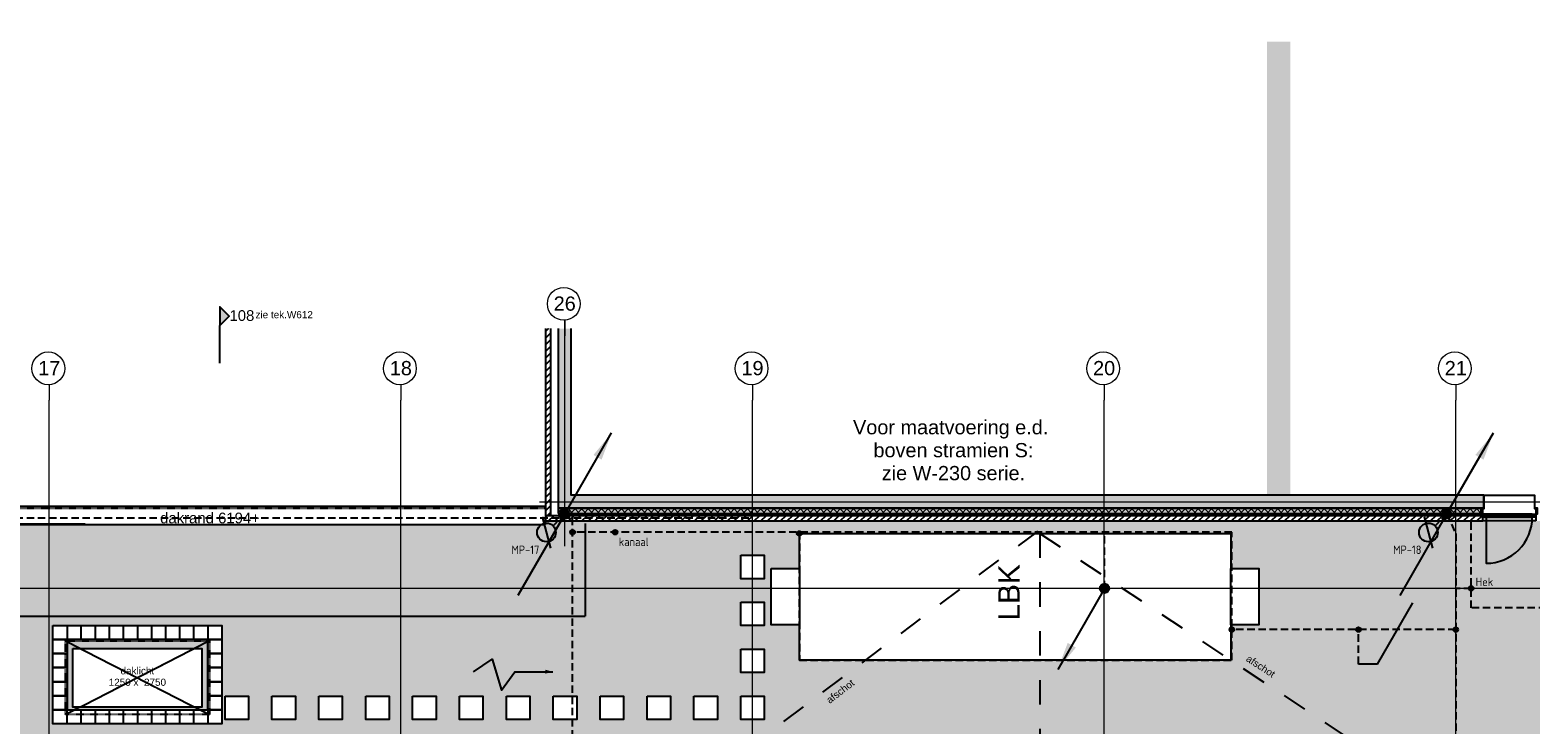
# Model space of a CAD drawing. Header units: millimetres. Extents: x -38031 to 110605, y -30229 to 92226.
# Tile 218 of 256: x 38950 to 70943, y 54283 to 69093. Entities that reach past the tile are written whole.
import ezdxf
from ezdxf.enums import TextEntityAlignment as Align

# ---------------------------------------------------------------- set-up
doc = ezdxf.new("R2010")
doc.units = ezdxf.units.MM
doc.header["$LTSCALE"] = 50
doc.set_wipeout_variables(frame=1)
for name, pattern in [('HIDDEN2', [4.7625, 3.175, -1.5875]), ('STYLE_01', [0.41664, 0.20828, -0.20836]), ('STYLE_07', [1.875, 0.625, -0.20828, 0.625, -0.20836, 0.06943, -0.13893])]:
    doc.linetypes.add(name, pattern=pattern)
for name, color, linetype in [('AB$1A---_ATTRIB050', 8, 'Continuous'), ('AL$1A---_ALGEMEEN', 8, 'Continuous'), ('AM$1A---_ARCERING', 8, 'Continuous'), ('AT$1A---_TEKST018', 8, 'Continuous'), ('AT$1A---_TEKST035', 8, 'Continuous'), ('AT$1A---_TEKST050', 8, 'Continuous'), ('AT$1A---_TEKST100', 8, 'Continuous'), ('BOUWKUNDIG', 8, 'Continuous'), ('EL6121--', 3, 'Continuous'), ('EL6122--', 3, 'Continuous'), ('kaderscheiding', 9, 'Continuous')]:
    doc.layers.add(name, color=color, linetype=linetype)
doc.layers.add('stramien', color=1, linetype='Continuous', lineweight=15)
doc.styles.add('Arial', font='ARIAL.TTF')
doc.styles.add('BURO-018', font='iso.shx', dxfattribs={"height": 90})
doc.styles.add('ISO18', font='iso', dxfattribs={"height": 180})
doc.styles.get("Standard").update_dxf_attribs({"font": 'iso.shx'})
pattern_1 = [(45, (0, 0), (1.41421356, -1.41421356), []), (45, (0.1414, -0.1414), (1.41421356, -1.41421356), [])]

# ---------------------------------------------------------------- blocks, each defined once
blk = doc.blocks.new('A$C385C6BB8')
at = {"layer": 'kaderscheiding', "const_width": 500}
blk.add_lwpolyline([(-33624, -17466), (-33624, 81355)], dxfattribs=at)
blk = doc.blocks.new('E00169')
at = {"color": 0, "linetype": 'Continuous'}
blk.add_line((0, 0), (-5, -8.66), dxfattribs=at)
at = {"color": 0, "const_width": 0.5}
blk.add_lwpolyline([(-0.25, 0, 1), (0.25, 0, 1)], format="xyb", close=True, dxfattribs=at)
at = {"color": 0, "linetype": 'Continuous'}
blk.add_lwpolyline([(-5, -8.66, 0, 1, 0), (-3.5, -6.06, 1, 1, 0)], format="xyseb", dxfattribs=at)
blk.add_circle((0, 0), 0.5, dxfattribs=at)
blk = doc.blocks.new('Group-84')
at = {"layer": 'AL$1A---_ALGEMEEN', "color": 0}
for p, q in [((-6387, 30365), (-25016, 30365)), ((-6416, 29977), (-6416, 30133))]:
    blk.add_line(p, q, dxfattribs=at)
at = {"layer": 'AL$1A---_ALGEMEEN', "color": 0, "linetype": 'STYLE_01'}
blk.add_line((-25016, 30325), (-6396, 30325), dxfattribs=at)
at = {"layer": 'AL$1A---_ALGEMEEN', "color": 0, "linetype": 'Continuous'}
blk.add_line((-25016, 29977), (-6416, 29977), dxfattribs=at)
blk = doc.blocks.new('Group-108')
at = {"color": 0}
for points in [[(-16621, 27830), (-16321, 27830), (-16321, 27530), (-16621, 27530)], [(-13621, 27830), (-13321, 27830), (-13321, 27530), (-13621, 27530)], [(-13621, 26030), (-13321, 26030), (-13321, 25730), (-13621, 25730)]]:
    blk.add_wipeout(points, dxfattribs=at).dxf.layer = 'AL$1A---_ALGEMEEN'
at = {"layer": 'AL$1A---_ALGEMEEN', "color": 0}
for points in [[(-16621, 27830), (-16321, 27830), (-16321, 27530), (-16621, 27530)], [(-13621, 27830), (-13321, 27830), (-13321, 27530), (-13621, 27530)], [(-13621, 26030), (-13321, 26030), (-13321, 25730), (-13621, 25730)]]:
    blk.add_lwpolyline(points, close=True, dxfattribs=at)
at = {"color": 0}
for points in [[(-16921, 27830), (-16621, 27830), (-16621, 27530), (-16921, 27530)], [(-13921, 27830), (-13621, 27830), (-13621, 27530), (-13921, 27530)], [(-13921, 26030), (-13621, 26030), (-13621, 25730), (-13921, 25730)]]:
    blk.add_wipeout(points, dxfattribs=at).dxf.layer = 'AL$1A---_ALGEMEEN'
at = {"layer": 'AL$1A---_ALGEMEEN', "color": 0}
for points in [[(-16921, 27830), (-16621, 27830), (-16621, 27530), (-16921, 27530)], [(-13921, 27830), (-13621, 27830), (-13621, 27530), (-13921, 27530)], [(-13921, 26030), (-13621, 26030), (-13621, 25730), (-13921, 25730)]]:
    blk.add_lwpolyline(points, close=True, dxfattribs=at)
at = {"color": 0}
for points in [[(-16921, 27530), (-16621, 27530), (-16621, 27230), (-16921, 27230)], [(-14221, 27830), (-13921, 27830), (-13921, 27530), (-14221, 27530)], [(-13621, 27530), (-13321, 27530), (-13321, 27230), (-13621, 27230)], [(-14221, 26030), (-13921, 26030), (-13921, 25730), (-14221, 25730)]]:
    blk.add_wipeout(points, dxfattribs=at).dxf.layer = 'AL$1A---_ALGEMEEN'
at = {"layer": 'AL$1A---_ALGEMEEN', "color": 0}
for points in [[(-16921, 27530), (-16621, 27530), (-16621, 27230), (-16921, 27230)], [(-14221, 27830), (-13921, 27830), (-13921, 27530), (-14221, 27530)], [(-13621, 27530), (-13321, 27530), (-13321, 27230), (-13621, 27230)], [(-14221, 26030), (-13921, 26030), (-13921, 25730), (-14221, 25730)]]:
    blk.add_lwpolyline(points, close=True, dxfattribs=at)
at = {"color": 0}
for points in [[(-14521, 27830), (-14221, 27830), (-14221, 27530), (-14521, 27530)], [(-16921, 27230), (-16621, 27230), (-16621, 26930), (-16921, 26930)], [(-13621, 27230), (-13321, 27230), (-13321, 26930), (-13621, 26930)], [(-14521, 26030), (-14221, 26030), (-14221, 25730), (-14521, 25730)]]:
    blk.add_wipeout(points, dxfattribs=at).dxf.layer = 'AL$1A---_ALGEMEEN'
at = {"layer": 'AL$1A---_ALGEMEEN', "color": 0}
for points in [[(-14521, 27830), (-14221, 27830), (-14221, 27530), (-14521, 27530)], [(-16921, 27230), (-16621, 27230), (-16621, 26930), (-16921, 26930)], [(-13621, 27230), (-13321, 27230), (-13321, 26930), (-13621, 26930)], [(-14521, 26030), (-14221, 26030), (-14221, 25730), (-14521, 25730)]]:
    blk.add_lwpolyline(points, close=True, dxfattribs=at)
at = {"color": 0}
for points in [[(-14821, 27830), (-14521, 27830), (-14521, 27530), (-14821, 27530)], [(-16921, 26930), (-16621, 26930), (-16621, 26630), (-16921, 26630)], [(-13621, 26930), (-13321, 26930), (-13321, 26630), (-13621, 26630)], [(-14821, 26030), (-14521, 26030), (-14521, 25730), (-14821, 25730)]]:
    blk.add_wipeout(points, dxfattribs=at).dxf.layer = 'AL$1A---_ALGEMEEN'
at = {"layer": 'AL$1A---_ALGEMEEN', "color": 0}
for points in [[(-14821, 27830), (-14521, 27830), (-14521, 27530), (-14821, 27530)], [(-16921, 26930), (-16621, 26930), (-16621, 26630), (-16921, 26630)], [(-13621, 26930), (-13321, 26930), (-13321, 26630), (-13621, 26630)], [(-14821, 26030), (-14521, 26030), (-14521, 25730), (-14821, 25730)]]:
    blk.add_lwpolyline(points, close=True, dxfattribs=at)
at = {"color": 0}
for points in [[(-15121, 27830), (-14821, 27830), (-14821, 27530), (-15121, 27530)], [(-16921, 26630), (-16621, 26630), (-16621, 26330), (-16921, 26330)], [(-13621, 26630), (-13321, 26630), (-13321, 26330), (-13621, 26330)], [(-15121, 26030), (-14821, 26030), (-14821, 25730), (-15121, 25730)]]:
    blk.add_wipeout(points, dxfattribs=at).dxf.layer = 'AL$1A---_ALGEMEEN'
at = {"layer": 'AL$1A---_ALGEMEEN', "color": 0}
for points in [[(-15121, 27830), (-14821, 27830), (-14821, 27530), (-15121, 27530)], [(-16921, 26630), (-16621, 26630), (-16621, 26330), (-16921, 26330)], [(-13621, 26630), (-13321, 26630), (-13321, 26330), (-13621, 26330)], [(-15121, 26030), (-14821, 26030), (-14821, 25730), (-15121, 25730)]]:
    blk.add_lwpolyline(points, close=True, dxfattribs=at)
at = {"color": 0}
for points in [[(-15421, 27830), (-15121, 27830), (-15121, 27530), (-15421, 27530)], [(-16921, 26330), (-16621, 26330), (-16621, 26030), (-16921, 26030)], [(-13621, 26330), (-13321, 26330), (-13321, 26030), (-13621, 26030)], [(-15421, 26030), (-15121, 26030), (-15121, 25730), (-15421, 25730)]]:
    blk.add_wipeout(points, dxfattribs=at).dxf.layer = 'AL$1A---_ALGEMEEN'
at = {"layer": 'AL$1A---_ALGEMEEN', "color": 0}
for points in [[(-15421, 27830), (-15121, 27830), (-15121, 27530), (-15421, 27530)], [(-16921, 26330), (-16621, 26330), (-16621, 26030), (-16921, 26030)], [(-13621, 26330), (-13321, 26330), (-13321, 26030), (-13621, 26030)], [(-15421, 26030), (-15121, 26030), (-15121, 25730), (-15421, 25730)]]:
    blk.add_lwpolyline(points, close=True, dxfattribs=at)
at = {"color": 0}
for points in [[(-15721, 27830), (-15421, 27830), (-15421, 27530), (-15721, 27530)], [(-16921, 26030), (-16621, 26030), (-16621, 25730), (-16921, 25730)], [(-15721, 26030), (-15421, 26030), (-15421, 25730), (-15721, 25730)]]:
    blk.add_wipeout(points, dxfattribs=at).dxf.layer = 'AL$1A---_ALGEMEEN'
at = {"layer": 'AL$1A---_ALGEMEEN', "color": 0}
for points in [[(-15721, 27830), (-15421, 27830), (-15421, 27530), (-15721, 27530)], [(-16921, 26030), (-16621, 26030), (-16621, 25730), (-16921, 25730)], [(-15721, 26030), (-15421, 26030), (-15421, 25730), (-15721, 25730)]]:
    blk.add_lwpolyline(points, close=True, dxfattribs=at)
at = {"color": 0}
for points in [[(-16021, 27830), (-15721, 27830), (-15721, 27530), (-16021, 27530)], [(-16621, 26030), (-16321, 26030), (-16321, 25730), (-16621, 25730)], [(-16021, 26030), (-15721, 26030), (-15721, 25730), (-16021, 25730)]]:
    blk.add_wipeout(points, dxfattribs=at).dxf.layer = 'AL$1A---_ALGEMEEN'
at = {"layer": 'AL$1A---_ALGEMEEN', "color": 0}
for points in [[(-16021, 27830), (-15721, 27830), (-15721, 27530), (-16021, 27530)], [(-16621, 26030), (-16321, 26030), (-16321, 25730), (-16621, 25730)], [(-16021, 26030), (-15721, 26030), (-15721, 25730), (-16021, 25730)]]:
    blk.add_lwpolyline(points, close=True, dxfattribs=at)
at = {"color": 0}
for points in [[(-16321, 27830), (-16021, 27830), (-16021, 27530), (-16321, 27530)], [(-16321, 26030), (-16021, 26030), (-16021, 25730), (-16321, 25730)]]:
    blk.add_wipeout(points, dxfattribs=at).dxf.layer = 'AL$1A---_ALGEMEEN'
at = {"layer": 'AL$1A---_ALGEMEEN', "color": 0}
for points in [[(-16321, 27830), (-16021, 27830), (-16021, 27530), (-16321, 27530)], [(-16321, 26030), (-16021, 26030), (-16021, 25730), (-16321, 25730)]]:
    blk.add_lwpolyline(points, close=True, dxfattribs=at)
blk = doc.blocks.new('Group-112')
at = {"color": 0}
blk.add_wipeout([(-1002, 29790), (8198, 29790), (8198, 27090), (-1002, 27090)], dxfattribs=at).dxf.layer = 'AL$1A---_ALGEMEEN'
at = {"layer": 'AL$1A---_ALGEMEEN', "color": 0}
blk.add_lwpolyline([(-1002, 29790), (8198, 29790), (8198, 27090), (-1002, 27090)], close=True, dxfattribs=at)
at = {"layer": 'AT$1A---_TEKST100', "insert": (3241, 27934), "char_height": 454.57, "attachment_point": 1, "rotation": 90, "line_spacing_factor": 0.967741, "style": 'Arial'}
blk.add_mtext('{\\C256;\\lLBK}', dxfattribs=at)
at = {"color": 0}
for points in [[(-1602, 29040), (-1002, 29040), (-1002, 27840), (-1602, 27840)], [(8198, 29040), (8798, 29040), (8798, 27840), (8198, 27840)]]:
    blk.add_wipeout(points, dxfattribs=at).dxf.layer = 'AL$1A---_ALGEMEEN'
at = {"layer": 'AL$1A---_ALGEMEEN', "color": 0}
for points in [[(-1602, 29040), (-1002, 29040), (-1002, 27840), (-1602, 27840)], [(8198, 29040), (8798, 29040), (8798, 27840), (8198, 27840)]]:
    blk.add_lwpolyline(points, close=True, dxfattribs=at)
blk = doc.blocks.new('Group-119')
at = {"layer": 'AL$1A---_ALGEMEEN', "color": 0, "linetype": 'STYLE_01'}
blk.add_lwpolyline([(-16656, 27500), (-13586, 27500), (-13586, 25930), (-16656, 25930)], close=True, dxfattribs=at)
at = {"color": 0, "linetype": 'Continuous'}
for points in [[(-16496, 24850), (-13746, 24850), (-13746, 23600), (-16496, 23600)], [(-16496, 22600), (-13746, 22600), (-13746, 21350), (-16496, 21350)], [(-16496, 20350), (-13746, 20350), (-13746, 19100), (-16496, 19100)]]:
    blk.add_wipeout(points, dxfattribs=at).dxf.layer = 'AL$1A---_ALGEMEEN'
at = {"layer": 'AL$1A---_ALGEMEEN', "color": 0, "linetype": 'STYLE_01'}
blk.add_lwpolyline([(-16656, 25010), (-13586, 25010), (-13586, 23440), (-16656, 23440)], close=True, dxfattribs=at)
at = {"layer": 'AL$1A---_ALGEMEEN', "color": 0, "linetype": 'Continuous'}
for points in [[(-16496, 24850), (-13746, 24850), (-13746, 23600), (-16496, 23600)], [(-16496, 22600), (-13746, 22600), (-13746, 21350), (-16496, 21350)], [(-16496, 20350), (-13746, 20350), (-13746, 19100), (-16496, 19100)]]:
    blk.add_lwpolyline(points, close=True, dxfattribs=at)
at = {"color": 0, "linetype": 'Continuous'}
blk.add_wipeout([(-16496, 27340), (-13746, 27340), (-13746, 26090), (-16496, 26090)], dxfattribs=at).dxf.layer = 'AL$1A---_ALGEMEEN'
at = {"layer": 'AL$1A---_ALGEMEEN', "color": 0, "linetype": 'Continuous'}
blk.add_lwpolyline([(-16496, 27340), (-13746, 27340), (-13746, 26090), (-16496, 26090)], close=True, dxfattribs=at)
at = {"color": 0}
for points in [[(-15733, 24004), (-14509, 24004), (-14509, 24491), (-15733, 24491)], [(-15733, 21754), (-14509, 21754), (-14509, 22241), (-15733, 22241)], [(-15733, 19504), (-14509, 19504), (-14509, 19991), (-15733, 19991)]]:
    blk.add_wipeout(points, dxfattribs=at).dxf.layer = 'AL$1A---_ALGEMEEN'
at = {"layer": 'AL$1A---_ALGEMEEN', "color": 0}
for p, q in [((-13586, 25010), (-16656, 23440)), ((-16656, 25010), (-13586, 23440)), ((-13586, 22760), (-16656, 21190)), ((-16656, 22760), (-13586, 21190)), ((-13586, 20510), (-16656, 18940)), ((-16656, 20510), (-13586, 18940))]:
    blk.add_line(p, q, dxfattribs=at)
at = {"layer": 'AL$1A---_ALGEMEEN', "color": 0, "linetype": 'STYLE_01'}
for points in [[(-16656, 22760), (-13586, 22760), (-13586, 21190), (-16656, 21190)], [(-16656, 20510), (-13586, 20510), (-13586, 18940), (-16656, 18940)]]:
    blk.add_lwpolyline(points, close=True, dxfattribs=at)
at = {"layer": 'AT$1A---_TEKST100', "char_height": 151.52, "attachment_point": 2, "line_spacing_factor": 0.967741, "style": 'Arial'}
for insert in [(-15121, 24449), (-15121, 22199), (-15121, 19949)]:
    blk.add_mtext('{\\C256;\\ldaklicht\\P1250 x  2750}', dxfattribs=dict(at, insert=insert))
at = {"color": 0}
blk.add_wipeout([(-15733, 26494), (-14509, 26494), (-14509, 26981), (-15733, 26981)], dxfattribs=at).dxf.layer = 'AL$1A---_ALGEMEEN'
at = {"layer": 'AL$1A---_ALGEMEEN', "color": 0}
for p, q in [((-16656, 27500), (-13586, 25930)), ((-13586, 27500), (-16656, 25930))]:
    blk.add_line(p, q, dxfattribs=at)
at = {"layer": 'AT$1A---_TEKST100', "insert": (-15121, 26939), "char_height": 151.52, "attachment_point": 2, "line_spacing_factor": 0.967741, "style": 'Arial'}
blk.add_mtext('{\\C256;\\ldaklicht\\P1250 x  2750}', dxfattribs=at)
blk = doc.blocks.new('Group-136')
at = {"layer": 'AL$1A---_ALGEMEEN', "color": 0}
blk.add_line((-6441, 26843), (-6261, 26843), dxfattribs=at)
blk.add_lwpolyline([(-7951, 26843), (-7551, 27113), (-7351, 26453), (-7071, 26843), (-6351, 26843)], dxfattribs=at)
blk.add_solid([(-6261, 26843), (-6420, 26800), (-6420, 26885)], dxfattribs=at)
blk = doc.blocks.new('tegel 500x500')
at = {"color": 0}
blk.add_wipeout([(-250, 250), (250, 250), (250, -250), (-250, -250)], dxfattribs=at).dxf.layer = 'AL$1A---_ALGEMEEN'
at = {"layer": 'AL$1A---_ALGEMEEN', "color": 0}
blk.add_lwpolyline([(-250, 250), (250, 250), (250, -250), (-250, -250)], close=True, dxfattribs=at)
blk = doc.blocks.new('koz.stijl 68x62')
at = {"layer": 'AM$1A---_ARCERING', "linetype": 'Continuous', "lineweight": 0}
blk.add_hatch(color=256, dxfattribs=at).paths.add_polyline_path([(0, 62), (68, 62), (68, 0), (0, 0)])
at = {"layer": 'AL$1A---_ALGEMEEN', "color": 0}
blk.add_lwpolyline([(0, 62), (68, 62), (68, 0), (0, 0)], close=True, dxfattribs=at)
blk = doc.blocks.new('Group-143')
at = {"layer": 'AL$1A---_ALGEMEEN', "color": 0, "flags": 128}
blk.add_lwpolyline([(51, 470), (51, 1451, -0.414214), (1032, 470, -0.414214)], format="xyb", dxfattribs=at)
at = {"layer": 'AL$1A---_ALGEMEEN', "color": 0}
blk.add_lwpolyline([(51, 470), (1032, 470), (1032, 408), (51, 408)], close=True, dxfattribs=at)
blk.add_blockref('koz.stijl 68x62', (-17, 408), dxfattribs=at)
at = {"layer": 'AL$1A---_ALGEMEEN', "color": 0, "xscale": -1}
blk.add_blockref('koz.stijl 68x62', (1100, 408), dxfattribs=at)
blk = doc.blocks.new('Group-144')
at = {"color": 0}
blk.add_wipeout([(1105, 550), (-22, 550), (-22, 285), (5, 285), (5, 0), (1078, 0), (1078, 285), (1105, 285)], dxfattribs=at).dxf.layer = 'AL$1A---_ALGEMEEN'
at = {"layer": 'AL$1A---_ALGEMEEN', "color": 0}
blk.add_lwpolyline([(1105, 550), (-22, 550), (-22, 285), (5, 285), (5, 0), (1078, 0), (1078, 285), (1105, 285)], close=True, dxfattribs=at)
at = {"color": 0}
for points in [[(-59, 401), (-25, 401), (-25, 280), (-59, 280)], [(1108, 401), (1142, 401), (1142, 280), (1108, 280)]]:
    blk.add_wipeout(points, dxfattribs=at).dxf.layer = 'AL$1A---_ALGEMEEN'
at = {"layer": 'AL$1A---_ALGEMEEN', "color": 0}
for points in [[(-59, 401), (-25, 401), (-25, 280), (-59, 280)], [(51, 470), (1032, 470), (1032, 439), (51, 439)], [(1108, 401), (1142, 401), (1142, 280), (1108, 280)]]:
    blk.add_lwpolyline(points, close=True, dxfattribs=at)
blk.add_blockref('Group-143', (0, 0), dxfattribs=at)
blk = doc.blocks.new('31x_alu-mk314-p')
at = {"layer": 'AL$1A---_ALGEMEEN', "color": 0}
blk.add_blockref('Group-144', (0, 0), dxfattribs=at)
blk = doc.blocks.new('drsnd pijl')
at = {"layer": 'AM$1A---_ARCERING', "linetype": 'Continuous', "lineweight": 0}
blk.add_hatch(color=256, dxfattribs=at).paths.add_polyline_path([(1005, 442), (200, 442), (0, 242), (-200, 442), (200, 442)])
at = {"layer": 'AL$1A---_ALGEMEEN', "color": 0}
blk.add_lwpolyline([(1005, 442), (200, 442), (0, 242), (-200, 442), (200, 442)], dxfattribs=at)
at = {"layer": 'AL$1A---_ALGEMEEN', "color": 0, "style": 'Arial'}
blk.add_attdef('peil', text='', height=227, rotation=90, dxfattribs=at).set_placement((170, -290), align=Align.BOTTOM_LEFT)
at = {"layer": 'AL$1A---_ALGEMEEN', "color": 0, "flags": 1}
blk.add_attdef('onderdeel', (-200, -700), '', height=227, dxfattribs=at)
blk = doc.blocks.new('200254 W 211 30-06-2008')
at = {"layer": 'AM$1A---_ARCERING', "linetype": 'Continuous', "lineweight": 0}
blk.add_hatch(color=9, dxfattribs=at).paths.add_polyline_path([(18989.55, 4186.99), (18989.55, 3953.75), (19431.95, 3953.75), (19431.95, 3941.21), (20511.95, 3941.21), (20511.95, 3953.75), (21016.98, 3953.75), (21016.98, 4188.55), (20033.65, 4188.54), (20033.65, 4186.99), (19663.85, 4186.99), (19663.85, 3975.07), (19605.05, 3975.07), (19605.05, 4186.99)])
at = {"layer": 'AL$1A---_ALGEMEEN', "flags": 128}
blk.add_lwpolyline([(20169.15, 4199.55), (20162.75, 4199.55), (20044.65, 4199.55), (20044.65, 4270.59)], dxfattribs=at)
at = {"layer": 'AL$1A---_ALGEMEEN'}
ref = blk.add_blockref('drsnd pijl', (19903.58, 4275.88), dxfattribs=dict(at, xscale=-0.02, yscale=0.02, zscale=0.02, rotation=90))
ref.add_attrib('peil', '108', dxfattribs={"layer": 'AB$1A---_ATTRIB050', "height": 4.546, "style": 'Arial'}).set_placement((19898.85, 4272.48), align=Align.BOTTOM_LEFT)
at = {"layer": 'AT$1A---_TEKST018', "insert": (20206.49, 4218.7), "char_height": 6.061, "attachment_point": 5, "line_spacing_factor": 0.967741, "style": 'Arial'}
blk.add_mtext('{\\C256;\\lVoor maatvoering e.d.\\P boven stramien S:\\P zie W-230 serie.}', dxfattribs=at)
at = {"layer": 'AT$1A---_TEKST035', "insert": (19922.18, 4276.46), "char_height": 3.0305, "attachment_point": 5, "line_spacing_factor": 0.967741, "style": 'Arial'}
blk.add_mtext('{\\C256;\\lzie tek.W612}', dxfattribs=at)
at = {"linetype": 'Continuous'}
for points in [[(20048.45, 4281.1), (20048.42, 4280.41), (20048.31, 4279.73), (20048.15, 4279.06), (20047.92, 4278.42), (20047.62, 4277.8), (20047.27, 4277.21), (20046.86, 4276.66), (20046.4, 4276.15), (20045.89, 4275.69), (20045.34, 4275.28), (20044.75, 4274.92), (20044.13, 4274.63), (20043.48, 4274.4), (20042.81, 4274.23), (20042.14, 4274.13), (20041.45, 4274.1), (20040.76, 4274.13), (20040.08, 4274.23), (20039.42, 4274.4), (20038.77, 4274.63), (20038.15, 4274.92), (20037.56, 4275.28), (20037.01, 4275.69), (20036.5, 4276.15), (20036.04, 4276.66), (20035.63, 4277.21), (20035.28, 4277.8), (20034.98, 4278.42), (20034.75, 4279.06), (20034.58, 4279.73), (20034.48, 4280.41), (20034.45, 4281.1), (20034.48, 4281.78), (20034.58, 4282.46), (20034.75, 4283.13), (20034.98, 4283.77), (20035.28, 4284.4), (20035.63, 4284.99), (20036.04, 4285.54), (20036.5, 4286.05), (20037.01, 4286.51), (20037.56, 4286.92), (20038.15, 4287.27), (20038.77, 4287.56), (20039.42, 4287.79), (20040.08, 4287.96), (20040.76, 4288.06), (20041.45, 4288.1), (20042.14, 4288.06), (20042.81, 4287.96), (20043.48, 4287.79), (20044.13, 4287.56), (20044.75, 4287.27), (20045.34, 4286.92), (20045.89, 4286.51), (20046.4, 4286.05), (20046.86, 4285.54), (20047.27, 4284.99), (20047.62, 4284.4), (20047.92, 4283.77), (20048.15, 4283.13), (20048.31, 4282.46), (20048.42, 4281.78)], [(19828.55, 4253.6), (19828.52, 4252.91), (19828.41, 4252.23), (19828.25, 4251.56), (19828.02, 4250.92), (19827.72, 4250.3), (19827.37, 4249.71), (19826.96, 4249.15), (19826.5, 4248.65), (19825.99, 4248.18), (19825.44, 4247.77), (19824.85, 4247.42), (19824.23, 4247.13), (19823.58, 4246.9), (19822.91, 4246.73), (19822.24, 4246.63), (19821.55, 4246.6), (19820.86, 4246.63), (19820.18, 4246.73), (19819.52, 4246.9), (19818.87, 4247.13), (19818.25, 4247.42), (19817.66, 4247.77), (19817.11, 4248.18), (19816.6, 4248.65), (19816.14, 4249.15), (19815.73, 4249.71), (19815.38, 4250.3), (19815.08, 4250.92), (19814.85, 4251.56), (19814.68, 4252.23), (19814.58, 4252.91), (19814.55, 4253.6), (19814.58, 4254.28), (19814.68, 4254.96), (19814.85, 4255.63), (19815.08, 4256.27), (19815.38, 4256.9), (19815.73, 4257.48), (19816.14, 4258.04), (19816.6, 4258.55), (19817.11, 4259.01), (19817.66, 4259.42), (19818.25, 4259.77), (19818.87, 4260.06), (19819.52, 4260.29), (19820.18, 4260.46), (19820.86, 4260.56), (19821.55, 4260.6), (19822.24, 4260.56), (19822.91, 4260.46), (19823.58, 4260.29), (19824.23, 4260.06), (19824.85, 4259.77), (19825.44, 4259.42), (19825.99, 4259.01), (19826.5, 4258.55), (19826.96, 4258.04), (19827.37, 4257.48), (19827.72, 4256.9), (19828.02, 4256.27), (19828.25, 4255.63), (19828.41, 4254.96), (19828.52, 4254.28)], [(19978.55, 4253.6), (19978.52, 4252.91), (19978.41, 4252.23), (19978.25, 4251.56), (19978.02, 4250.92), (19977.72, 4250.3), (19977.37, 4249.71), (19976.96, 4249.15), (19976.5, 4248.65), (19975.99, 4248.18), (19975.44, 4247.77), (19974.85, 4247.42), (19974.23, 4247.13), (19973.58, 4246.9), (19972.91, 4246.73), (19972.24, 4246.63), (19971.55, 4246.6), (19970.86, 4246.63), (19970.18, 4246.73), (19969.52, 4246.9), (19968.87, 4247.13), (19968.25, 4247.42), (19967.66, 4247.77), (19967.11, 4248.18), (19966.6, 4248.65), (19966.14, 4249.15), (19965.73, 4249.71), (19965.38, 4250.3), (19965.08, 4250.92), (19964.85, 4251.56), (19964.68, 4252.23), (19964.58, 4252.91), (19964.55, 4253.6), (19964.58, 4254.28), (19964.68, 4254.96), (19964.85, 4255.63), (19965.08, 4256.27), (19965.38, 4256.9), (19965.73, 4257.48), (19966.14, 4258.04), (19966.6, 4258.55), (19967.11, 4259.01), (19967.66, 4259.42), (19968.25, 4259.77), (19968.87, 4260.06), (19969.52, 4260.29), (19970.18, 4260.46), (19970.86, 4260.56), (19971.55, 4260.6), (19972.24, 4260.56), (19972.91, 4260.46), (19973.58, 4260.29), (19974.23, 4260.06), (19974.85, 4259.77), (19975.44, 4259.42), (19975.99, 4259.01), (19976.5, 4258.55), (19976.96, 4258.04), (19977.37, 4257.48), (19977.72, 4256.9), (19978.02, 4256.27), (19978.25, 4255.63), (19978.41, 4254.96), (19978.52, 4254.28)]]:
    blk.add_wipeout(points, dxfattribs=at).dxf.layer = 'AL$1A---_ALGEMEEN'
at = {"layer": 'stramien', "linetype": 'Continuous'}
for p, q in [((20041.85, 4274.28), (20041.85, 4267.53)), ((19821.95, 4246.78), (19821.95, 4240.03)), ((19971.95, 4246.78), (19971.95, 4240.03))]:
    blk.add_line(p, q, dxfattribs=at)
for centre in [(20041.45, 4281.1), (19821.55, 4253.6), (19971.55, 4253.6)]:
    blk.add_circle(centre, 7, dxfattribs=at)
at = {"layer": 'AL$1A---_ALGEMEEN', "xscale": 0.02, "yscale": 0.02, "zscale": 0.02}
blk.add_blockref('Group-84', (20161.97, 3587.45), dxfattribs=at)
at = {"layer": 'stramien', "char_height": 6.061, "attachment_point": 2, "line_spacing_factor": 0.967741, "style": 'Arial'}
for s, insert in [('{\\C1;\\l26}', (20041.85, 4284.24)), ('{\\C1;\\l17}', (19821.95, 4256.74)), ('{\\C1;\\l18}', (19971.95, 4256.74))]:
    blk.add_mtext(s, dxfattribs=dict(at, insert=insert))
at = {"layer": 'AL$1A---_ALGEMEEN'}
blk.add_line((19663.85, 4147.94), (20050.63, 4147.96), dxfattribs=at)
at = {"layer": 'stramien', "linetype": 'STYLE_07', "ltscale": 50}
blk.add_line((19971.95, 2695.43), (19971.95, 4240.03), dxfattribs=at)
at = {"layer": 'AL$1A---_ALGEMEEN', "xscale": 0.02, "yscale": 0.02, "zscale": 0.02}
for name in ['Group-112', 'Group-108', 'Group-136']:
    blk.add_blockref(name, (20161.97, 3587.45), dxfattribs=at)
at = {"layer": 'AT$1A---_TEKST035', "insert": (20159.41, 4115.9), "char_height": 3.0305, "attachment_point": 5, "rotation": 37.53951, "line_spacing_factor": 0.967741, "style": 'Arial'}
blk.add_mtext('{\\C256;\\lafschot}', dxfattribs=at)
at = {"layer": 'AT$1A---_TEKST050', "insert": (19869.27, 4192.11), "char_height": 4.5457, "attachment_point": 1, "line_spacing_factor": 0.967741, "style": 'Arial'}
blk.add_mtext('{\\C256;\\ldakrand 6194+}', dxfattribs=at)
blk.add_wipeout([(20033.65, 4270.59), (20033.65, 4190.81), (20035.91, 4190.81), (20035.91, 4270.59)]).dxf.layer = 'AL$1A---_ALGEMEEN'
at = {"layer": 'AM$1A---_ARCERING', "linetype": 'Continuous', "lineweight": 5}
h = blk.add_hatch(dxfattribs=at)
h.set_pattern_fill('BAKSTEEN', color=256, style=0, pattern_type=2)
h.set_pattern_definition(pattern_1)
edge = h.paths.add_edge_path()
edge.add_line((20033.65, 4270.59), (20033.65, 4190.81))
edge.add_line((20033.65, 4190.81), (20035.91, 4190.81))
edge.add_line((20035.91, 4190.81), (20035.91, 4270.59))
at = {"layer": 'AL$1A---_ALGEMEEN', "linetype": 'STYLE_01'}
for p, q in [((20243.56, 4184.27), (19929.08, 3948.72)), ((20244.53, 4183.25), (20244.53, 3943.85)), ((20244.53, 4183.25), (20421.95, 4065.54))]:
    blk.add_line(p, q, dxfattribs=at)
at = {"layer": 'AL$1A---_ALGEMEEN'}
blk.add_lwpolyline([(20033.65, 4270.59), (20033.65, 4190.81), (20035.91, 4190.81), (20035.91, 4270.59)], dxfattribs=at)
at = {"layer": 'stramien', "linetype": 'STYLE_07', "ltscale": 50}
for p, q in [((19821.95, 2695.43), (19821.95, 4240.03)), ((19004.75, 4159.85), (21069.14, 4159.85))]:
    blk.add_line(p, q, dxfattribs=at)
at = {"layer": 'AL$1A---_ALGEMEEN', "xscale": 0.02, "yscale": 0.02, "zscale": 0.02}
for name, p in [('Group-119', (20161.97, 3587.45)), ('tegel 500x500', (19901.95, 4108.95))]:
    blk.add_blockref(name, p, dxfattribs=at)
at = {"layer": 'AT$1A---_TEKST035', "insert": (20338.73, 4126.63), "char_height": 3.0305, "attachment_point": 5, "rotation": 326.85738, "line_spacing_factor": 0.967741, "style": 'Arial'}
blk.add_mtext('{\\C256;\\lafschot}', dxfattribs=at)
at = {"layer": 'AL$1A---_ALGEMEEN', "xscale": 0.02, "yscale": 0.02, "zscale": 0.02}
for p in [(20121.95, 4168.95), (20121.95, 4148.95), (20121.95, 4128.95), (19921.95, 4108.95), (19941.95, 4108.95), (19961.95, 4108.95), (19981.95, 4108.95), (20001.95, 4108.95), (20021.95, 4108.95), (20041.95, 4108.95), (20061.95, 4108.95), (20081.95, 4108.95), (20101.95, 4108.95), (20121.95, 4108.95)]:
    blk.add_blockref('tegel 500x500', p, dxfattribs=at)
blk.add_wipeout([(20033.65, 4188.55), (20433.51, 4188.55), (20433.51, 4190.81), (20033.65, 4190.81)]).dxf.layer = 'AL$1A---_ALGEMEEN'
at = {"layer": 'AM$1A---_ARCERING', "linetype": 'Continuous', "lineweight": 0}
for points in [[(20169.15, 4199.55), (20162.75, 4199.55), (20044.65, 4199.55), (20044.65, 4270.59), (20039.05, 4270.59), (20039.05, 4193.95), (20162.75, 4193.95), (20169.15, 4193.95), (20433.95, 4193.95), (20433.95, 4199.55)], [(20039.05, 4191.75), (20432.77, 4191.75), (20432.77, 4193.95), (20039.05, 4193.95)]]:
    blk.add_hatch(color=256, dxfattribs=at).paths.add_polyline_path(points)
at = {"layer": 'AM$1A---_ARCERING', "linetype": 'Continuous', "lineweight": 5}
h = blk.add_hatch(dxfattribs=at)
h.set_pattern_fill('ISOLATIE', color=256, style=0, pattern_type=2)
h.set_pattern_definition([(135, (0, 0), (1.41421356, 1.41421356), []), (45, (5.9868, -5.9868), (1.41421356, -1.41421356), [])])
h.paths.add_polyline_path([(20039.05, 4191.75), (20432.77, 4191.75), (20432.77, 4193.95), (20039.05, 4193.95)])
h = blk.add_hatch(dxfattribs=at)
h.set_pattern_fill('BAKSTEEN', color=256, style=0, pattern_type=2)
h.set_pattern_definition(pattern_1)
h.paths.add_polyline_path([(20033.65, 4188.55), (20433.51, 4188.55), (20433.51, 4190.81), (20033.65, 4190.81)])
at = {"layer": 'AL$1A---_ALGEMEEN'}
blk.add_line((20050.63, 4187.5), (20050.63, 4147.95), dxfattribs=at)
at = {"layer": 'AL$1A---_ALGEMEEN', "flags": 128}
blk.add_lwpolyline([(20039.05, 4270.59), (20039.05, 4193.95), (20162.75, 4193.95), (20169.15, 4193.95), (20433.95, 4193.95), (20433.95, 4199.55), (20169.15, 4199.55)], dxfattribs=at)
at = {"layer": 'AL$1A---_ALGEMEEN'}
for points in [[(20039.05, 4191.75), (20432.77, 4191.75), (20432.77, 4193.95), (20039.05, 4193.95)], [(20033.65, 4188.55), (20433.51, 4188.55), (20433.51, 4190.81), (20033.65, 4190.81)]]:
    blk.add_lwpolyline(points, close=True, dxfattribs=at)
at = {"layer": 'stramien', "linetype": 'STYLE_07', "ltscale": 50}
for p, q in [((20041.85, 4177.81), (20041.85, 4274.11)), ((20121.95, 2695.43), (20121.95, 4240.03)), ((20271.95, 2695.43), (20271.95, 4240.03)), ((20421.95, 2695.43), (20421.95, 4240.03)), ((18274.75, 4187.45), (20050.35, 4187.45))]:
    blk.add_line(p, q, dxfattribs=at)
at = {"layer": 'AL$1A---_ALGEMEEN', "xscale": -0.02, "yscale": 0.02, "zscale": 0.02, "rotation": 180}
blk.add_blockref('31x_alu-mk314-p', (20433.95, 4199.55), dxfattribs=at)
at = {"linetype": 'Continuous'}
for points in [[(20128.55, 4253.6), (20128.52, 4252.91), (20128.41, 4252.23), (20128.25, 4251.56), (20128.02, 4250.92), (20127.72, 4250.3), (20127.37, 4249.71), (20126.96, 4249.15), (20126.5, 4248.65), (20125.99, 4248.18), (20125.44, 4247.77), (20124.85, 4247.42), (20124.23, 4247.13), (20123.58, 4246.9), (20122.91, 4246.73), (20122.24, 4246.63), (20121.55, 4246.6), (20120.86, 4246.63), (20120.18, 4246.73), (20119.52, 4246.9), (20118.87, 4247.13), (20118.25, 4247.42), (20117.66, 4247.77), (20117.11, 4248.18), (20116.6, 4248.65), (20116.14, 4249.15), (20115.73, 4249.71), (20115.38, 4250.3), (20115.08, 4250.92), (20114.85, 4251.56), (20114.68, 4252.23), (20114.58, 4252.91), (20114.55, 4253.6), (20114.58, 4254.28), (20114.68, 4254.96), (20114.85, 4255.63), (20115.08, 4256.27), (20115.38, 4256.9), (20115.73, 4257.48), (20116.14, 4258.04), (20116.6, 4258.55), (20117.11, 4259.01), (20117.66, 4259.42), (20118.25, 4259.77), (20118.87, 4260.06), (20119.52, 4260.29), (20120.18, 4260.46), (20120.86, 4260.56), (20121.55, 4260.6), (20122.24, 4260.56), (20122.91, 4260.46), (20123.58, 4260.29), (20124.23, 4260.06), (20124.85, 4259.77), (20125.44, 4259.42), (20125.99, 4259.01), (20126.5, 4258.55), (20126.96, 4258.04), (20127.37, 4257.48), (20127.72, 4256.9), (20128.02, 4256.27), (20128.25, 4255.63), (20128.41, 4254.96), (20128.52, 4254.28)], [(20278.55, 4253.6), (20278.52, 4252.91), (20278.41, 4252.23), (20278.25, 4251.56), (20278.02, 4250.92), (20277.72, 4250.3), (20277.37, 4249.71), (20276.96, 4249.15), (20276.5, 4248.65), (20275.99, 4248.18), (20275.44, 4247.77), (20274.85, 4247.42), (20274.23, 4247.13), (20273.58, 4246.9), (20272.91, 4246.73), (20272.24, 4246.63), (20271.55, 4246.6), (20270.86, 4246.63), (20270.18, 4246.73), (20269.52, 4246.9), (20268.87, 4247.13), (20268.25, 4247.42), (20267.66, 4247.77), (20267.11, 4248.18), (20266.6, 4248.65), (20266.14, 4249.15), (20265.73, 4249.71), (20265.38, 4250.3), (20265.08, 4250.92), (20264.85, 4251.56), (20264.68, 4252.23), (20264.58, 4252.91), (20264.55, 4253.6), (20264.58, 4254.28), (20264.68, 4254.96), (20264.85, 4255.63), (20265.08, 4256.27), (20265.38, 4256.9), (20265.73, 4257.48), (20266.14, 4258.04), (20266.6, 4258.55), (20267.11, 4259.01), (20267.66, 4259.42), (20268.25, 4259.77), (20268.87, 4260.06), (20269.52, 4260.29), (20270.18, 4260.46), (20270.86, 4260.56), (20271.55, 4260.6), (20272.24, 4260.56), (20272.91, 4260.46), (20273.58, 4260.29), (20274.23, 4260.06), (20274.85, 4259.77), (20275.44, 4259.42), (20275.99, 4259.01), (20276.5, 4258.55), (20276.96, 4258.04), (20277.37, 4257.48), (20277.72, 4256.9), (20278.02, 4256.27), (20278.25, 4255.63), (20278.41, 4254.96), (20278.52, 4254.28)], [(20428.55, 4253.6), (20428.52, 4252.91), (20428.41, 4252.23), (20428.25, 4251.56), (20428.02, 4250.92), (20427.72, 4250.3), (20427.37, 4249.71), (20426.96, 4249.15), (20426.5, 4248.65), (20425.99, 4248.18), (20425.44, 4247.77), (20424.85, 4247.42), (20424.23, 4247.13), (20423.58, 4246.9), (20422.91, 4246.73), (20422.24, 4246.63), (20421.55, 4246.6), (20420.86, 4246.63), (20420.18, 4246.73), (20419.52, 4246.9), (20418.87, 4247.13), (20418.25, 4247.42), (20417.66, 4247.77), (20417.11, 4248.18), (20416.6, 4248.65), (20416.14, 4249.15), (20415.73, 4249.71), (20415.38, 4250.3), (20415.08, 4250.92), (20414.85, 4251.56), (20414.68, 4252.23), (20414.58, 4252.91), (20414.55, 4253.6), (20414.58, 4254.28), (20414.68, 4254.96), (20414.85, 4255.63), (20415.08, 4256.27), (20415.38, 4256.9), (20415.73, 4257.48), (20416.14, 4258.04), (20416.6, 4258.55), (20417.11, 4259.01), (20417.66, 4259.42), (20418.25, 4259.77), (20418.87, 4260.06), (20419.52, 4260.29), (20420.18, 4260.46), (20420.86, 4260.56), (20421.55, 4260.6), (20422.24, 4260.56), (20422.91, 4260.46), (20423.58, 4260.29), (20424.23, 4260.06), (20424.85, 4259.77), (20425.44, 4259.42), (20425.99, 4259.01), (20426.5, 4258.55), (20426.96, 4258.04), (20427.37, 4257.48), (20427.72, 4256.9), (20428.02, 4256.27), (20428.25, 4255.63), (20428.41, 4254.96), (20428.52, 4254.28)]]:
    blk.add_wipeout(points, dxfattribs=at).dxf.layer = 'AL$1A---_ALGEMEEN'
at = {"layer": 'stramien', "linetype": 'Continuous'}
for p, q in [((20121.95, 4246.78), (20121.95, 4240.03)), ((20271.95, 4246.78), (20271.95, 4240.03)), ((20421.95, 4246.78), (20421.95, 4240.03))]:
    blk.add_line(p, q, dxfattribs=at)
at = {"layer": 'stramien', "linetype": 'STYLE_07', "ltscale": 50}
blk.add_line((20031.15, 4196.75), (21069.22, 4196.75), dxfattribs=at)
at = {"layer": 'stramien', "linetype": 'Continuous'}
for centre in [(20121.55, 4253.6), (20271.55, 4253.6), (20421.55, 4253.6)]:
    blk.add_circle(centre, 7, dxfattribs=at)
at = {"layer": 'stramien', "char_height": 6.061, "attachment_point": 2, "line_spacing_factor": 0.967741, "style": 'Arial'}
for s, insert in [('{\\C1;\\l19}', (20121.95, 4256.74)), ('{\\C1;\\l20}', (20271.95, 4256.74)), ('{\\C1;\\l21}', (20421.95, 4256.74))]:
    blk.add_mtext(s, dxfattribs=dict(at, insert=insert))
blk = doc.blocks.new('030201')
at = {"color": 0, "const_width": 0.5}
blk.add_lwpolyline([(-0.25, 0, 1), (0.25, 0, 1)], format="xyb", close=True, dxfattribs=at)
at = {"color": 0, "linetype": 'Continuous'}
blk.add_circle((0, 0), 0.5, dxfattribs=at)
at = {"color": 0, "linetype": 'Continuous', "style": 'BURO-018', "flags": 1}
blk.add_attdef('E_MATCODE', text='', height=1.8, dxfattribs=at).set_placement((0, 0), align=Align.MIDDLE)
blk = doc.blocks.new('E00170')
at = {"color": 0, "linetype": 'Continuous'}
for q in [(5, 8.66), (-5, -8.66)]:
    blk.add_line((0, 0), q, dxfattribs=at)
for points in [[(5, 8.66, 0, 1, 0), (3.5, 6.06, 1, 1, 0)], [(-5, -8.66, 0, 1, 0), (-3.5, -6.06, 1, 1, 0)]]:
    blk.add_lwpolyline(points, format="xyseb", dxfattribs=at)
at = {"color": 0, "const_width": 0.5}
blk.add_lwpolyline([(-0.25, 0, 1), (0.25, 0, 1)], format="xyb", close=True, dxfattribs=at)
at = {"color": 0, "linetype": 'Continuous'}
blk.add_circle((0, 0), 0.5, dxfattribs=at)
blk = doc.blocks.new('E00437')
at = {"color": 0}
for q in [(5.8, 6.54), (0, 0)]:
    blk.add_line((2.03, 0), q, dxfattribs=at)
at = {"color": 0, "linetype": 'Continuous', "style": 'BURO-018', "flags": 1}
blk.add_attdef('E_MATCODE', text='', height=1.8, dxfattribs=at).set_placement((0, 0), align=Align.MIDDLE)
blk = doc.blocks.new('E00438')
at = {"color": 0, "linetype": 'Continuous'}
blk.add_line((-0.87, -1.5), (0.87, 1.5), dxfattribs=at)
at = {"color": 0}
blk.add_circle((0, 0), 1, dxfattribs=at)
at = {"color": 0, "linetype": 'Continuous', "style": 'BURO-018', "flags": 1}
blk.add_attdef('E_MATCODE', text='', height=1.8, dxfattribs=at).set_placement((0, 0), align=Align.MIDDLE)

msp = doc.modelspace()

# ---------------------------------------------------------------- block references
at = {"layer": 'kaderscheiding'}
msp.add_blockref('A$C385C6BB8', (99205, -12512.3), dxfattribs=at)

# ---------------------------------------------------------------- next in the draw order: block references
at = {"layer": 'BOUWKUNDIG', "xscale": 50, "yscale": 50, "zscale": 50}
msp.add_blockref('200254 W 211 30-06-2008', (-951737.5, -150797.3), dxfattribs=at)

# ---------------------------------------------------------------- next in the draw order: linework, layer by layer
at = {"layer": 'EL6121--', "color": 5, "linetype": 'HIDDEN2'}
for p, q in [((31260, 58699.6), (54326.1, 58699.6)), ((50355, 58775.6), (50107.1, 58527.7)), ((50522.2, 46395), (50522.2, 58699.6)), ((69165, 58775.6), (68917.2, 58527.7)), ((69165, 58775.6), (69358.9, 58365)), ((69691, 56776.4), (69691, 58650.9)), ((64586.4, 58391.8), (50522.2, 58391.8)), ((55358, 58391.8), (55358, 55662.6)), ((61869.7, 57195), (61869.7, 58391.8)), ((64586.4, 55662.6), (64586.4, 58391.8)), ((69358.9, 58365), (69358.9, 46376.1)), ((69691, 57195), (69360, 57195)), ((77002.1, 56776.4), (69691, 56776.4)), ((69358.9, 56314.8), (64586.4, 56314.8)), ((67283.2, 55580.6), (67283.2, 56314.8)), ((55359, 55665), (64586.4, 55662.6))]:
    msp.add_line(p, q, dxfattribs=at)

# ---------------------------------------------------------------- next in the draw order: block references
at = {"layer": 'EL6121--', "xscale": 200, "yscale": 200, "zscale": 200}
for name, p in [('E00170', (50355, 58775.6)), ('E00170', (69165, 58775.6)), ('E00169', (61869.7, 57195)), ('E00437', (67283.2, 55580.6))]:
    msp.add_blockref(name, p, dxfattribs=at)
at = {"layer": 'EL6121--'}
ref = msp.add_blockref('E00438', (49965.7, 58386.3), dxfattribs=dict(at, xscale=200.0000000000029, yscale=200, zscale=200, rotation=224.9999999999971))
ref.add_attrib('E_MATCODE', 'MP-17', dxfattribs={"layer": '0', "color": 1, "linetype": 'Continuous', "height": 180, "style": 'ISO18'}).set_placement((49515.7, 58017), align=Align.MIDDLE)
ref = msp.add_blockref('E00438', (68775.7, 58386.3), dxfattribs=dict(at, xscale=200.0000000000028, yscale=200, zscale=200, rotation=224.9999999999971))
ref.add_attrib('E_MATCODE', 'MP-18', dxfattribs={"layer": '0', "color": 1, "linetype": 'Continuous', "height": 180, "style": 'ISO18'}).set_placement((68325.7, 58017), align=Align.MIDDLE)
at = {"layer": 'EL6122--', "xscale": 100, "yscale": 100, "zscale": 100}
for p in [(50522.2, 58391.8), (55359, 58365), (64586.4, 56314.8), (67283.2, 56314.8), (69358.9, 56314.8)]:
    msp.add_blockref('030201', p, dxfattribs=at)
at = {"layer": 'EL6122--'}
ref = msp.add_blockref('030201', (51430.6, 58391.8), dxfattribs=dict(at, xscale=100, yscale=100, zscale=100))
ref.add_attrib('E_MATCODE', 'kanaal', dxfattribs={"layer": '0', "color": 1, "linetype": 'Continuous', "height": 180, "style": 'BURO-018'}).set_placement((51827.3, 58185.7), align=Align.MIDDLE)
ref = msp.add_blockref('030201', (69691, 57195), dxfattribs=dict(at, xscale=100, yscale=100, zscale=100))
ref.add_attrib('E_MATCODE', 'Hek', dxfattribs={"layer": '0', "color": 1, "linetype": 'Continuous', "height": 180, "style": 'BURO-018'}).set_placement((69971.2, 57333.1), align=Align.MIDDLE)

doc.saveas('drawing.dxf')
